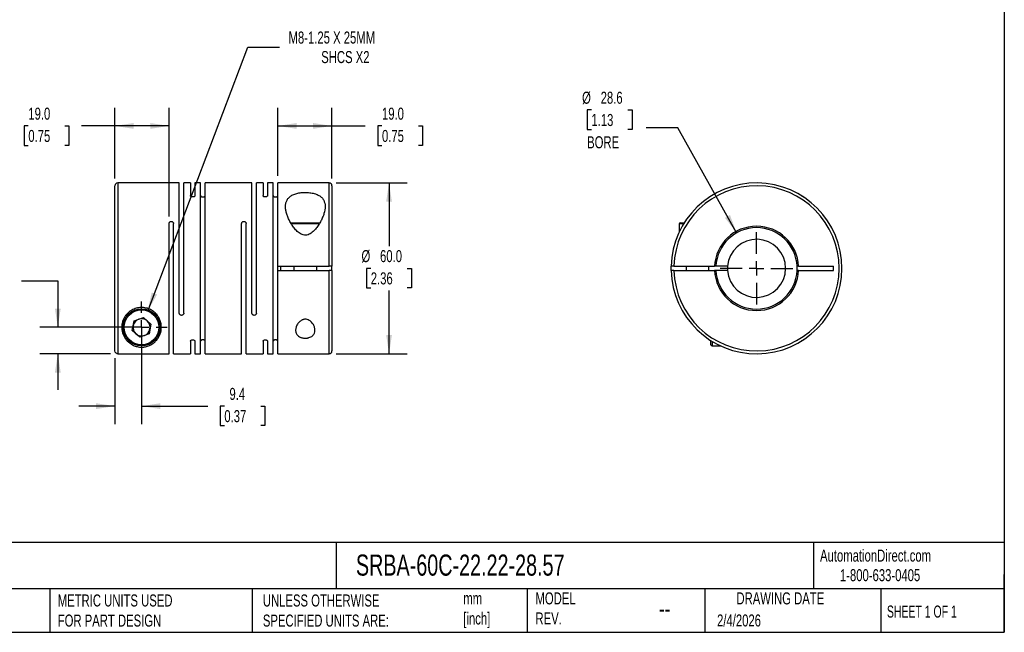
# Model space of a CAD drawing. Header units: millimetres. Extents: x 13 to 546, y 13 to 419.
# Tile 2 of 4: x 200 to 546, y 13 to 228. Entities that reach past the tile are written whole.
import ezdxf

# ---------------------------------------------------------------- set-up
doc = ezdxf.new("R2010")
doc.units = ezdxf.units.MM
doc.header["$LTSCALE"] = 2
doc.linetypes.add('SLD-Center', pattern=[19.05, 15.24, -1.27, 1.27, -1.27])
doc.linetypes.add('SLD-Solid', pattern=[0])
doc.layers.add('CENTER', color=40, linetype='SLD-Center')
doc.layers.add('DIMENSIONS', color=140, linetype='SLD-Solid', lineweight=25)
doc.layers.add('TEXT', color=140, linetype='SLD-Solid', lineweight=25)
doc.styles.add('SLDTEXTSTYLE0', font='TXT', dxfattribs={"width": 0.7})
doc.styles.add('SLDTEXTSTYLE1', font='TXT', dxfattribs={"width": 0.65})
doc.dimstyles.new('SLDDIMSTYLE0', dxfattribs={"dimtxt": 4.316016, "dimasz": 6.604, "dimexe": 0, "dimexo": 0.0625, "dimgap": 1.079004, "dimtad": 0, "dimtih": 1, "dimtoh": 1, "dimdec": 1, "dimrnd": 1e-09, "dimzin": 12, "dimdsep": 46, "dimtxsty": 'SLDTEXTSTYLE0', "dimsah": 1, "dimcen": 0, "dimadec": 0, "dimazin": 3, "dimtfac": 1, "dimtdec": 1, "dimtofl": 0, "dimtmove": 0, "dimatfit": 3, "dimfxl": 0, "dimfrac": 2, "dimtolj": 1, "dimtzin": 12, "dimarcsym": 0})
doc.dimstyles.new('SLDDIMSTYLE1', dxfattribs={"dimtxt": 4.316016, "dimasz": 6.604, "dimexe": 0, "dimexo": 0.0625, "dimgap": 1.079004, "dimtad": 0, "dimtih": 1, "dimtoh": 1, "dimdec": 1, "dimrnd": 1e-09, "dimzin": 4, "dimdsep": 46, "dimtxsty": 'SLDTEXTSTYLE0', "dimsah": 1, "dimcen": 0.09, "dimadec": 0, "dimazin": 1, "dimtfac": 1, "dimtdec": 1, "dimtofl": 0, "dimtmove": 0, "dimatfit": 3, "dimfxl": 0, "dimfrac": 2, "dimtolj": 1, "dimtzin": 12, "dimarcsym": 0})
doc.dimstyles.new('SLDDIMSTYLE2', dxfattribs={"dimtxt": 4.316016, "dimasz": 6.604, "dimexe": 0, "dimexo": 0.0625, "dimgap": 1.079004, "dimtad": 0, "dimtih": 1, "dimtoh": 1, "dimdec": 1, "dimrnd": 1e-09, "dimzin": 12, "dimdsep": 46, "dimtxsty": 'SLDTEXTSTYLE0', "dimsah": 1, "dimcen": 0.09, "dimadec": 0, "dimazin": 3, "dimtfac": 1, "dimtdec": 1, "dimtmove": 0, "dimatfit": 0, "dimfxl": 0, "dimfrac": 2, "dimtolj": 1, "dimtzin": 12, "dimarcsym": 0})
doc.dimstyles.new('SLDDIMSTYLE3', dxfattribs={"dimtxt": 4.316016, "dimasz": 6.604, "dimexe": 0, "dimexo": 0.0625, "dimgap": 1.079004, "dimtad": 0, "dimtih": 1, "dimtoh": 1, "dimdec": 1, "dimrnd": 1e-09, "dimzin": 12, "dimdsep": 46, "dimtxsty": 'SLDTEXTSTYLE0', "dimsah": 1, "dimcen": 0, "dimadec": 0, "dimazin": 3, "dimtfac": 1, "dimtdec": 1, "dimtofl": 0, "dimtmove": 0, "dimatfit": 3, "dimfxl": 0, "dimfrac": 2, "dimtolj": 1, "dimtzin": 12, "dimarcsym": 0})

# ---------------------------------------------------------------- blocks, each defined once
blk = doc.blocks.new('_D')
at = {"layer": 'DIMENSIONS'}
for p, q in [((245.3, 125.46), (280.48, 218.16)), ((280.48, 218.16), (291.59, 218.16))]:
    blk.add_line(p, q, dxfattribs=at)
blk.add_solid([(245.3, 125.46), (248.6, 131.28), (246.7, 132)], dxfattribs=at)
at = {"layer": 'DIMENSIONS', "attachment_point": 1, "style": 'SLDTEXTSTYLE0'}
for s, insert, char_height in [('M8-1.25 X 25MM', (294.76, 223.61), 4.2333), ('SHCS X2', (306.23, 216.75), 4.233)]:
    blk.add_mtext(s, dxfattribs=dict(at, insert=insert, char_height=char_height))
blk = doc.blocks.new('_D_1')
at = {"layer": 'DIMENSIONS'}
for p, q in [((290.99, 173), (290.99, 196.81)), ((309.99, 172), (309.99, 196.81)), ((290.99, 190.46), (309.99, 190.46)), ((309.99, 190.46), (321.72, 190.46)), ((327.57, 190.46), (326.12, 190.46)), ((326.12, 190.46), (326.12, 183.6)), ((340.4, 190.46), (341.85, 190.46)), ((341.85, 190.46), (341.85, 183.6)), ((326.12, 183.6), (327.57, 183.6)), ((341.85, 183.6), (340.4, 183.6))]:
    blk.add_line(p, q, dxfattribs=at)
for points in [[(290.99, 190.46), (297.59, 189.44), (297.59, 191.48)], [(309.99, 190.46), (303.39, 191.48), (303.39, 189.44)]]:
    blk.add_solid(points, dxfattribs=at)
at = {"layer": 'DIMENSIONS', "char_height": 4.233, "attachment_point": 1, "style": 'SLDTEXTSTYLE0'}
for s, insert in [('19.0', (327.57, 196.88)), ('0.75', (327.57, 189.06))]:
    blk.add_mtext(s, dxfattribs=dict(at, insert=insert))
blk = doc.blocks.new('_D_2')
at = {"layer": 'DIMENSIONS'}
for p, q in [((233.79, 172), (233.79, 196.81)), ((252.79, 158.7), (252.79, 196.81)), ((203.38, 190.46), (201.93, 190.46)), ((201.93, 190.46), (201.93, 183.6)), ((216.21, 190.46), (217.66, 190.46)), ((217.66, 190.46), (217.66, 183.6)), ((233.79, 190.46), (222.06, 190.46)), ((252.79, 190.46), (233.79, 190.46)), ((201.93, 183.6), (203.38, 183.6)), ((217.66, 183.6), (216.21, 183.6))]:
    blk.add_line(p, q, dxfattribs=at)
for points in [[(233.79, 190.46), (240.39, 189.44), (240.39, 191.48)], [(252.79, 190.46), (246.19, 191.48), (246.19, 189.44)]]:
    blk.add_solid(points, dxfattribs=at)
at = {"layer": 'DIMENSIONS', "char_height": 4.233, "attachment_point": 1, "style": 'SLDTEXTSTYLE0'}
for s, insert in [('19.0', (203.38, 196.88)), ('0.75', (203.38, 189.06))]:
    blk.add_mtext(s, dxfattribs=dict(at, insert=insert))
blk = doc.blocks.new('_D_3')
at = {"layer": 'DIMENSIONS'}
for p, q in [((311.53, 170.46), (336.4, 170.46)), ((330.05, 170.46), (330.05, 148.29)), ((323.63, 140.46), (322.18, 140.46)), ((322.18, 140.46), (322.18, 133.6)), ((336.46, 140.46), (337.91, 140.46)), ((337.91, 140.46), (337.91, 133.6)), ((322.18, 133.6), (323.63, 133.6)), ((330.05, 110.46), (330.05, 132.64)), ((337.91, 133.6), (336.46, 133.6)), ((311.53, 110.46), (336.4, 110.46))]:
    blk.add_line(p, q, dxfattribs=at)
for points in [[(330.05, 170.46), (329.03, 163.86), (331.06, 163.86)], [(330.05, 110.46), (331.06, 117.06), (329.03, 117.06)]]:
    blk.add_solid(points, dxfattribs=at)
at = {"layer": 'DIMENSIONS', "char_height": 4.233, "attachment_point": 1, "style": 'SLDTEXTSTYLE0'}
for s, insert in [('%%c', (320.37, 146.88)), ('60.0', (326.89, 146.88)), ('2.36', (323.63, 139.06))]:
    blk.add_mtext(s, dxfattribs=dict(at, insert=insert))
blk = doc.blocks.new('_D_4')
at = {"layer": 'DIMENSIONS'}
for p, q in [((243.14, 117.22), (243.14, 85.75)), ((233.79, 108.93), (233.79, 85.75)), ((233.79, 92.1), (221.09, 92.1)), ((243.14, 92.1), (266.36, 92.1)), ((272.21, 92.1), (270.76, 92.1)), ((270.76, 92.1), (270.76, 85.24)), ((285.04, 92.1), (286.48, 92.1)), ((286.48, 92.1), (286.48, 85.24)), ((270.76, 85.24), (272.21, 85.24)), ((286.48, 85.24), (285.04, 85.24))]:
    blk.add_line(p, q, dxfattribs=at)
for points in [[(233.79, 92.1), (227.19, 93.12), (227.19, 91.08)], [(243.14, 92.1), (249.74, 91.08), (249.74, 93.12)]]:
    blk.add_solid(points, dxfattribs=at)
at = {"layer": 'DIMENSIONS', "char_height": 4.233, "attachment_point": 1, "style": 'SLDTEXTSTYLE0'}
for s, insert in [('9.4', (274.01, 98.52)), ('0.37', (272.21, 90.7))]:
    blk.add_mtext(s, dxfattribs=dict(at, insert=insert))
blk = doc.blocks.new('_D_5')
at = {"layer": 'DIMENSIONS'}
for p, q in [((180.42, 136.03), (178.97, 136.03)), ((178.97, 136.03), (178.97, 129.17)), ((193.25, 136.03), (194.7, 136.03)), ((194.7, 136.03), (194.7, 129.17)), ((201.03, 136.03), (213.73, 136.03)), ((213.73, 136.03), (213.73, 119.76)), ((178.97, 129.17), (180.42, 129.17)), ((194.7, 129.17), (193.25, 129.17)), ((240.6, 119.76), (207.38, 119.76)), ((232.25, 110.47), (207.38, 110.47)), ((213.73, 110.47), (213.73, 97.77))]:
    blk.add_line(p, q, dxfattribs=at)
for points in [[(213.73, 119.76), (214.75, 126.36), (212.72, 126.36)], [(213.73, 110.47), (212.72, 103.87), (214.75, 103.87)]]:
    blk.add_solid(points, dxfattribs=at)
at = {"layer": 'DIMENSIONS', "char_height": 4.233, "attachment_point": 1, "style": 'SLDTEXTSTYLE0'}
for s, insert in [('9.3', (182.22, 142.45)), ('0.37', (180.42, 134.63))]:
    blk.add_mtext(s, dxfattribs=dict(at, insert=insert))
blk = doc.blocks.new('SW_CENTERMARKSYMBOL_0')
at = {"layer": 'CENTER', "color": 0}
for p, q in [((0, 5.08), (0, 9.04)), ((-5.08, 0), (-9.04, 0)), ((0, 0), (-2.54, 0)), ((0, 0), (0, 2.54)), ((0, 0), (0, -2.54)), ((0, 0), (2.54, 0)), ((5.08, 0), (9.04, 0)), ((0, -5.08), (0, -9.04))]:
    blk.add_line(p, q, dxfattribs=at)
blk = doc.blocks.new('_D_6')
at = {"layer": 'DIMENSIONS'}
for p, q in [((401.1, 196.06), (399.65, 196.06)), ((399.65, 196.06), (399.65, 189.2)), ((413.93, 196.06), (415.38, 196.06)), ((415.38, 196.06), (415.38, 189.2)), ((399.65, 189.2), (401.1, 189.2)), ((415.38, 189.2), (413.93, 189.2)), ((431.47, 189.79), (420.36, 189.79)), ((452.11, 152.93), (431.47, 189.79))]:
    blk.add_line(p, q, dxfattribs=at)
blk.add_solid([(452.11, 152.93), (449.77, 159.19), (448, 158.2)], dxfattribs=at)
at = {"layer": 'DIMENSIONS', "char_height": 4.233, "attachment_point": 1, "style": 'SLDTEXTSTYLE0'}
for s, insert in [('%%c', (397.84, 202.48)), ('28.6', (404.36, 202.48)), ('1.13', (401.1, 194.66)), ('BORE', (399.61, 186.83))]:
    blk.add_mtext(s, dxfattribs=dict(at, insert=insert))
blk = doc.blocks.new('SW_CENTERMARKSYMBOL_1')
at = {"layer": 'CENTER', "color": 0}
for p, q in [((0, 5.08), (0, 12.74)), ((-5.08, 0), (-12.74, 0)), ((0, 0), (-2.54, 0)), ((0, 0), (0, 2.54)), ((0, 0), (0, -2.54)), ((0, 0), (2.54, 0)), ((5.08, 0), (12.74, 0)), ((0, -5.08), (0, -12.74))]:
    blk.add_line(p, q, dxfattribs=at)

msp = doc.modelspace()

# ---------------------------------------------------------------- linework, layer by layer
for p, q in [((233.79, 111.47), (233.79, 169.46)), ((256.39, 170.46), (234.79, 170.46)), ((234.79, 170.46), (234.79, 110.47)), ((256.39, 124.76), (256.39, 170.46)), ((260.29, 170.46), (257.99, 170.46)), ((257.99, 124.76), (257.99, 170.46)), ((260.29, 170.46), (260.29, 166.02)), ((263.89, 170.46), (261.89, 170.46)), ((261.89, 170.46), (261.89, 166.02)), ((263.89, 110.46), (263.89, 170.46)), ((281.89, 170.46), (265.49, 170.46)), ((265.49, 110.46), (265.49, 170.46)), ((281.89, 124.76), (281.89, 170.46)), ((285.79, 170.46), (283.49, 170.46)), ((283.49, 124.76), (283.49, 170.46)), ((285.79, 170.46), (285.79, 166.02)), ((289.39, 170.46), (287.39, 170.46)), ((287.39, 170.46), (287.39, 166.02)), ((289.39, 110.46), (289.39, 170.46)), ((308.99, 170.46), (290.99, 170.46)), ((290.99, 141.21), (290.99, 170.46)), ((308.99, 141.21), (308.99, 170.46)), ((309.99, 169.46), (309.99, 141.21)), ((252.79, 110.47), (252.79, 156.16)), ((254.39, 110.46), (254.39, 156.16)), ((278.29, 110.46), (278.29, 156.16)), ((279.89, 110.46), (279.89, 156.16)), ((295.5, 156.46), (305.79, 156.46)), ((305.55, 156.06), (295.72, 156.06)), ((431.89, 156.06), (431.89, 153.12)), ((433.46, 156.06), (431.89, 156.06)), ((432.29, 156.46), (433.71, 156.46)), ((290.99, 141.21), (308.99, 141.21)), ((290.99, 139.71), (290.99, 141.21)), ((290.99, 110.46), (290.99, 139.71)), ((290.99, 139.71), (308.99, 139.71)), ((291.99, 141.21), (291.99, 139.71)), ((296.64, 141.21), (296.64, 139.71)), ((304.64, 139.71), (304.64, 141.21)), ((308.99, 110.46), (308.99, 139.71)), ((309.99, 139.71), (309.99, 141.21)), ((309.99, 139.71), (309.99, 111.46)), ((429.09, 139.71), (429.09, 141.21)), ((430.09, 141.21), (444.32, 141.21)), ((430.09, 139.71), (444.32, 139.71)), ((434.39, 141.21), (434.39, 139.71)), ((442.39, 139.71), (442.39, 141.21)), ((444.82, 141.21), (444.32, 141.21)), ((444.82, 139.71), (444.32, 139.71)), ((448.91, 141.21), (444.82, 141.21)), ((448.91, 139.71), (444.82, 139.71)), ((473.85, 141.21), (473.35, 141.21)), ((473.85, 139.71), (473.35, 139.71)), ((473.85, 141.21), (486.08, 141.21)), ((473.85, 139.71), (486.08, 139.71)), ((486.08, 139.71), (486.08, 141.21)), ((239.87, 118.63), (240.52, 122.03)), ((240.52, 122.03), (243.79, 123.16)), ((243.79, 123.16), (246.41, 120.89)), ((242.48, 116.36), (239.87, 118.63)), ((246.41, 120.89), (245.76, 117.49)), ((245.76, 117.49), (242.48, 116.36)), ((260.29, 114.9), (260.29, 110.46)), ((261.89, 114.9), (261.89, 110.46)), ((285.79, 114.9), (285.79, 110.46)), ((287.39, 114.9), (287.39, 110.46)), ((443.09, 113.66), (443.09, 115.08)), ((443.49, 114.84), (443.49, 113.26)), ((443.49, 113.26), (446.43, 113.26)), ((234.79, 110.47), (252.79, 110.47)), ((254.39, 110.46), (260.29, 110.46)), ((261.89, 110.46), (263.89, 110.46)), ((265.49, 110.46), (278.29, 110.46)), ((279.89, 110.46), (285.79, 110.46)), ((287.39, 110.46), (289.39, 110.46)), ((290.99, 110.46), (308.99, 110.46))]:
    msp.add_line(p, q)
for radius in [6.5, 6.1]:
    msp.add_circle((243.14, 119.76), radius)
for centre, radius, start, end in [((234.79, 169.46), 1, 90, 180), ((308.99, 169.46), 1, 0, 90), ((459.09, 140.46), 30, 181.4325, 178.5675), ((459.09, 140.46), 29, 181.482, 178.518), ((432.29, 156.06), 0.4, 90, 180), ((459.09, 140.46), 14.79, 2.9072, 177.0928), ((459.09, 140.46), 14.29, 3.009, 176.991), ((459.09, 140.46), 10.2, 184.2167, 175.7833), ((459.09, 140.46), 14.79, 182.9072, 357.0928), ((459.09, 140.46), 14.29, 183.009, 356.991), ((459.09, 140.46), 10.2, 175.7833, 184.2167), ((243.14, 119.76), 3, 109.105, 169.105), ((243.14, 119.76), 3, 49.105, 109.105), ((243.14, 119.76), 3, 349.105, 49.105), ((243.14, 119.76), 3, 169.105, 229.105), ((243.14, 119.76), 3, 289.105, 349.105), ((243.14, 119.76), 3, 229.105, 289.105), ((308.99, 111.46), 1, 270, 0), ((443.49, 113.66), 0.4, 180, 270)]:
    msp.add_arc(centre, radius, start, end)
for points, knots in [([(261.89, 166.02), (261.89, 165.96), (261.87, 165.91), (261.8, 165.79), (261.75, 165.73), (261.61, 165.64), (261.52, 165.59), (261.32, 165.53), (261.21, 165.52), (260.98, 165.52), (260.86, 165.53), (260.66, 165.59), (260.57, 165.63), (260.43, 165.73), (260.38, 165.79), (260.31, 165.9), (260.29, 165.96), (260.29, 166.02)], [0, 0, 0, 0, 0.125, 0.125, 0.25, 0.25, 0.375, 0.375, 0.5, 0.5, 0.625, 0.625, 0.75, 0.75, 0.875, 0.875, 1, 1, 1, 1]), ([(263.89, 166.02), (263.89, 165.96), (263.91, 165.91), (263.98, 165.79), (264.03, 165.73), (264.17, 165.64), (264.26, 165.59), (264.46, 165.53), (264.57, 165.52), (264.8, 165.52), (264.92, 165.53), (265.12, 165.59), (265.21, 165.63), (265.35, 165.73), (265.4, 165.79), (265.47, 165.9), (265.49, 165.96), (265.49, 166.02)], [0, 0, 0, 0, 0.125, 0.125, 0.25, 0.25, 0.375, 0.375, 0.5, 0.5, 0.625, 0.625, 0.75, 0.75, 0.875, 0.875, 1, 1, 1, 1]), ([(287.39, 166.02), (287.39, 165.96), (287.37, 165.91), (287.3, 165.79), (287.25, 165.73), (287.11, 165.64), (287.02, 165.59), (286.82, 165.53), (286.71, 165.52), (286.48, 165.52), (286.36, 165.53), (286.16, 165.59), (286.07, 165.63), (285.93, 165.73), (285.88, 165.79), (285.81, 165.9), (285.79, 165.96), (285.79, 166.02)], [0, 0, 0, 0, 0.125, 0.125, 0.25, 0.25, 0.375, 0.375, 0.5, 0.5, 0.625, 0.625, 0.75, 0.75, 0.875, 0.875, 1, 1, 1, 1]), ([(289.39, 166.02), (289.39, 165.96), (289.41, 165.91), (289.48, 165.79), (289.53, 165.73), (289.67, 165.64), (289.76, 165.59), (289.96, 165.53), (290.07, 165.52), (290.3, 165.52), (290.42, 165.53), (290.62, 165.59), (290.71, 165.63), (290.85, 165.73), (290.9, 165.79), (290.97, 165.9), (290.99, 165.96), (290.99, 166.02)], [0, 0, 0, 0, 0.125, 0.125, 0.25, 0.25, 0.375, 0.375, 0.5, 0.5, 0.625, 0.625, 0.75, 0.75, 0.875, 0.875, 1, 1, 1, 1]), ([(307.59, 162.18), (307.59, 162.57), (307.55, 162.95), (307.39, 163.68), (307.27, 164.03), (306.93, 164.69), (306.7, 165), (306.29, 165.42), (306.14, 165.55), (305.81, 165.81), (305.63, 165.93), (305.06, 166.26), (304.64, 166.45), (303.93, 166.69), (303.68, 166.76), (303.16, 166.88), (302.9, 166.93), (302.36, 167.01), (302.09, 167.05), (301.52, 167.1), (301.23, 167.11), (300.66, 167.13), (300.38, 167.12), (299.81, 167.1), (299.52, 167.08), (298.68, 166.99), (298.15, 166.9), (297.13, 166.63), (296.67, 166.46), (296.05, 166.16), (295.85, 166.05), (295.48, 165.82), (295.32, 165.7), (294.85, 165.3), (294.58, 165.01), (294.17, 164.38), (294.01, 164.04), (293.79, 163.33), (293.73, 162.96), (293.68, 162.18), (293.69, 161.78), (293.78, 160.96), (293.86, 160.55), (294.08, 159.71), (294.21, 159.28), (294.54, 158.41), (294.72, 157.97), (295.14, 157.1), (295.37, 156.67), (295.89, 155.8), (296.17, 155.37), (296.79, 154.53), (297.13, 154.11), (297.89, 153.34), (298.3, 152.98), (299.02, 152.54), (299.27, 152.41), (299.8, 152.21), (300.09, 152.14), (300.51, 152.1), (300.65, 152.1), (300.94, 152.11), (301.09, 152.13), (301.51, 152.22), (301.78, 152.31), (302.29, 152.55), (302.53, 152.7), (302.98, 153.02), (303.2, 153.19), (303.8, 153.74), (304.16, 154.14), (304.82, 154.96), (305.12, 155.39), (305.66, 156.25), (305.91, 156.68), (306.36, 157.54), (306.56, 157.98), (306.91, 158.84), (307.07, 159.28), (307.44, 160.56), (307.59, 161.38), (307.59, 162.18)], [0, 0, 0, 0, 0.03125, 0.03125, 0.0625, 0.0625, 0.09375, 0.09375, 0.109375, 0.109375, 0.125, 0.125, 0.15625, 0.15625, 0.171875, 0.171875, 0.1875, 0.1875, 0.203125, 0.203125, 0.21875, 0.21875, 0.234375, 0.234375, 0.25, 0.25, 0.28125, 0.28125, 0.3125, 0.3125, 0.328125, 0.328125, 0.34375, 0.34375, 0.375, 0.375, 0.40625, 0.40625, 0.4375, 0.4375, 0.46875, 0.46875, 0.5, 0.5, 0.53125, 0.53125, 0.5625, 0.5625, 0.59375, 0.59375, 0.625, 0.625, 0.65625, 0.65625, 0.6875, 0.6875, 0.703125, 0.703125, 0.71875, 0.71875, 0.726563, 0.726563, 0.734375, 0.734375, 0.75, 0.75, 0.765625, 0.765625, 0.78125, 0.78125, 0.8125, 0.8125, 0.84375, 0.84375, 0.875, 0.875, 0.90625, 0.90625, 0.9375, 0.9375, 1, 1, 1, 1]), ([(474.79, 166.02), (474.88, 165.96), (474.98, 165.91), (475.16, 165.79), (475.25, 165.73), (475.4, 165.64), (475.47, 165.59), (475.56, 165.53), (475.59, 165.52), (475.59, 165.52)], [0, 0, 0, 0, 0.25, 0.25, 0.5, 0.5, 0.75, 0.75, 1, 1, 1, 1]), ([(252.79, 156.16), (252.79, 156.26), (252.81, 156.35), (252.88, 156.54), (252.93, 156.63), (253.07, 156.78), (253.16, 156.84), (253.36, 156.94), (253.47, 156.96), (253.7, 156.96), (253.82, 156.94), (254.02, 156.85), (254.11, 156.78), (254.25, 156.63), (254.3, 156.54), (254.37, 156.36), (254.39, 156.26), (254.39, 156.16)], [0, 0, 0, 0, 0.125, 0.125, 0.25, 0.25, 0.375, 0.375, 0.5, 0.5, 0.625, 0.625, 0.75, 0.75, 0.875, 0.875, 1, 1, 1, 1]), ([(278.29, 156.16), (278.29, 156.26), (278.31, 156.35), (278.38, 156.54), (278.43, 156.63), (278.57, 156.78), (278.66, 156.84), (278.86, 156.94), (278.97, 156.96), (279.2, 156.96), (279.32, 156.94), (279.52, 156.85), (279.61, 156.78), (279.75, 156.63), (279.8, 156.54), (279.87, 156.36), (279.89, 156.26), (279.89, 156.16)], [0, 0, 0, 0, 0.125, 0.125, 0.25, 0.25, 0.375, 0.375, 0.5, 0.5, 0.625, 0.625, 0.75, 0.75, 0.875, 0.875, 1, 1, 1, 1]), ([(309.99, 141.21), (309.99, 141.21), (309.96, 141.21), (309.86, 141.21), (309.79, 141.21), (309.51, 141.21), (309.25, 141.21), (308.99, 141.21)], [0, 0, 0, 0, 0.25, 0.25, 0.5, 0.5, 1, 1, 1, 1]), ([(309.99, 139.71), (309.99, 139.71), (309.96, 139.71), (309.86, 139.71), (309.79, 139.71), (309.51, 139.71), (309.25, 139.71), (308.99, 139.71)], [0, 0, 0, 0, 0.25, 0.25, 0.5, 0.5, 1, 1, 1, 1]), ([(430.09, 141.21), (429.96, 141.21), (429.83, 141.21), (429.59, 141.21), (429.48, 141.21), (429.2, 141.21), (429.09, 141.21), (429.09, 141.21)], [0, 0, 0, 0, 0.25, 0.25, 0.5, 0.5, 1, 1, 1, 1]), ([(430.09, 139.71), (429.96, 139.71), (429.83, 139.71), (429.59, 139.71), (429.48, 139.71), (429.2, 139.71), (429.09, 139.71), (429.09, 139.71)], [0, 0, 0, 0, 0.25, 0.25, 0.5, 0.5, 1, 1, 1, 1]), ([(250.09, 119.76), (250.09, 118.93), (249.94, 118.16), (249.57, 117.09), (249.41, 116.75), (249.06, 116.1), (248.85, 115.79), (248.4, 115.21), (248.16, 114.94), (247.61, 114.42), (247.31, 114.18), (246.64, 113.75), (246.28, 113.54), (245.67, 113.28), (245.46, 113.2), (245, 113.06), (244.76, 113), (244.37, 112.92), (244.24, 112.9), (243.97, 112.86), (243.83, 112.84), (243.41, 112.81), (243.12, 112.81), (242.55, 112.83), (242.27, 112.86), (241.74, 112.95), (241.49, 113.01), (241.02, 113.14), (240.79, 113.21), (240.37, 113.38), (240.18, 113.47), (239.62, 113.76), (239.28, 113.97), (238.66, 114.43), (238.38, 114.69), (237.87, 115.22), (237.64, 115.5), (237.22, 116.1), (237.03, 116.42), (236.71, 117.09), (236.58, 117.44), (236.36, 118.17), (236.28, 118.56), (236.21, 119.15), (236.2, 119.35), (236.19, 119.76), (236.19, 119.97), (236.23, 120.6), (236.29, 121.03), (236.45, 121.67), (236.52, 121.89), (236.68, 122.32), (236.77, 122.54), (237.08, 123.19), (237.33, 123.61), (237.8, 124.21), (237.97, 124.41), (238.33, 124.79), (238.52, 124.96), (238.93, 125.3), (239.15, 125.46), (239.61, 125.75), (239.85, 125.89), (240.61, 126.26), (241.14, 126.44), (241.97, 126.62), (242.26, 126.66), (242.83, 126.71), (243.11, 126.72), (243.68, 126.7), (243.97, 126.67), (244.54, 126.57), (244.82, 126.51), (245.36, 126.35), (245.62, 126.26), (246.14, 126.04), (246.39, 125.91), (246.87, 125.63), (247.09, 125.48), (247.52, 125.16), (247.73, 124.99), (248.31, 124.44), (248.64, 124.04), (249.05, 123.42), (249.18, 123.21), (249.41, 122.78), (249.5, 122.56), (249.68, 122.13), (249.75, 121.91), (249.88, 121.47), (249.93, 121.25), (250.05, 120.6), (250.09, 120.18), (250.09, 119.76)], [0, 0, 0, 0, 0.0625, 0.0625, 0.09375, 0.09375, 0.125, 0.125, 0.15625, 0.15625, 0.1875, 0.1875, 0.21875, 0.21875, 0.234375, 0.234375, 0.25, 0.25, 0.257812, 0.257812, 0.265625, 0.265625, 0.28125, 0.28125, 0.296875, 0.296875, 0.3125, 0.3125, 0.328125, 0.328125, 0.34375, 0.34375, 0.375, 0.375, 0.40625, 0.40625, 0.4375, 0.4375, 0.46875, 0.46875, 0.5, 0.5, 0.53125, 0.53125, 0.546875, 0.546875, 0.5625, 0.5625, 0.59375, 0.59375, 0.609375, 0.609375, 0.625, 0.625, 0.65625, 0.65625, 0.671875, 0.671875, 0.6875, 0.6875, 0.703125, 0.703125, 0.71875, 0.71875, 0.75, 0.75, 0.765625, 0.765625, 0.78125, 0.78125, 0.796875, 0.796875, 0.8125, 0.8125, 0.828125, 0.828125, 0.84375, 0.84375, 0.859375, 0.859375, 0.875, 0.875, 0.90625, 0.90625, 0.921875, 0.921875, 0.9375, 0.9375, 0.953125, 0.953125, 0.96875, 0.96875, 1, 1, 1, 1]), ([(257.99, 124.76), (257.99, 124.66), (257.97, 124.57), (257.9, 124.38), (257.85, 124.3), (257.71, 124.14), (257.62, 124.08), (257.42, 123.99), (257.31, 123.96), (257.08, 123.96), (256.96, 123.99), (256.76, 124.08), (256.67, 124.14), (256.53, 124.29), (256.48, 124.38), (256.41, 124.57), (256.39, 124.66), (256.39, 124.76)], [0, 0, 0, 0, 0.125, 0.125, 0.25, 0.25, 0.375, 0.375, 0.5, 0.5, 0.625, 0.625, 0.75, 0.75, 0.875, 0.875, 1, 1, 1, 1]), ([(283.49, 124.76), (283.49, 124.66), (283.47, 124.57), (283.4, 124.38), (283.35, 124.3), (283.21, 124.14), (283.12, 124.08), (282.92, 123.99), (282.81, 123.96), (282.58, 123.96), (282.46, 123.99), (282.26, 124.08), (282.17, 124.14), (282.03, 124.29), (281.98, 124.38), (281.91, 124.57), (281.89, 124.66), (281.89, 124.76)], [0, 0, 0, 0, 0.125, 0.125, 0.25, 0.25, 0.375, 0.375, 0.5, 0.5, 0.625, 0.625, 0.75, 0.75, 0.875, 0.875, 1, 1, 1, 1]), ([(304.04, 118.75), (304.04, 118.37), (303.97, 118.02), (303.68, 117.34), (303.46, 117.03), (302.98, 116.63), (302.8, 116.51), (302.4, 116.3), (302.17, 116.21), (301.82, 116.1), (301.69, 116.07), (301.44, 116.02), (301.31, 116), (300.91, 115.95), (300.64, 115.94), (300.24, 115.97), (300.1, 115.98), (299.84, 116.02), (299.71, 116.04), (299.46, 116.1), (299.34, 116.13), (299.11, 116.21), (298.99, 116.26), (298.67, 116.4), (298.47, 116.51), (298.13, 116.76), (297.98, 116.9), (297.72, 117.2), (297.61, 117.36), (297.44, 117.68), (297.38, 117.85), (297.28, 118.21), (297.25, 118.39), (297.23, 118.76), (297.24, 118.94), (297.31, 119.51), (297.41, 119.89), (297.75, 120.64), (297.97, 121.01), (298.41, 121.54), (298.58, 121.7), (298.86, 121.94), (298.95, 122.01), (299.16, 122.15), (299.27, 122.21), (299.49, 122.33), (299.61, 122.38), (299.85, 122.47), (299.98, 122.51), (300.24, 122.57), (300.38, 122.59), (300.65, 122.6), (300.78, 122.59), (301.18, 122.55), (301.45, 122.48), (301.92, 122.27), (302.14, 122.14), (302.53, 121.85), (302.71, 121.7), (303.02, 121.36), (303.17, 121.18), (303.41, 120.82), (303.52, 120.63), (303.71, 120.26), (303.78, 120.07), (303.97, 119.5), (304.04, 119.12), (304.04, 118.75)], [0, 0, 0, 0, 0.0625, 0.0625, 0.125, 0.125, 0.15625, 0.15625, 0.1875, 0.1875, 0.203125, 0.203125, 0.21875, 0.21875, 0.25, 0.25, 0.265625, 0.265625, 0.28125, 0.28125, 0.296875, 0.296875, 0.3125, 0.3125, 0.34375, 0.34375, 0.375, 0.375, 0.40625, 0.40625, 0.4375, 0.4375, 0.46875, 0.46875, 0.5, 0.5, 0.5625, 0.5625, 0.625, 0.625, 0.65625, 0.65625, 0.671875, 0.671875, 0.6875, 0.6875, 0.703125, 0.703125, 0.71875, 0.71875, 0.734375, 0.734375, 0.75, 0.75, 0.78125, 0.78125, 0.8125, 0.8125, 0.84375, 0.84375, 0.875, 0.875, 0.90625, 0.90625, 0.9375, 0.9375, 1, 1, 1, 1]), ([(260.29, 114.9), (260.29, 114.96), (260.31, 115.02), (260.38, 115.13), (260.43, 115.19), (260.57, 115.29), (260.66, 115.33), (260.86, 115.39), (260.97, 115.41), (261.2, 115.41), (261.32, 115.39), (261.52, 115.33), (261.61, 115.29), (261.75, 115.19), (261.8, 115.13), (261.87, 115.02), (261.89, 114.96), (261.89, 114.9)], [0, 0, 0, 0, 0.125, 0.125, 0.25, 0.25, 0.375, 0.375, 0.5, 0.5, 0.625, 0.625, 0.75, 0.75, 0.875, 0.875, 1, 1, 1, 1]), ([(265.49, 114.9), (265.49, 114.96), (265.47, 115.02), (265.4, 115.13), (265.35, 115.19), (265.21, 115.29), (265.12, 115.33), (264.92, 115.39), (264.81, 115.41), (264.58, 115.41), (264.46, 115.39), (264.26, 115.33), (264.17, 115.29), (264.03, 115.19), (263.98, 115.13), (263.91, 115.02), (263.89, 114.96), (263.89, 114.9)], [0, 0, 0, 0, 0.125, 0.125, 0.25, 0.25, 0.375, 0.375, 0.5, 0.5, 0.625, 0.625, 0.75, 0.75, 0.875, 0.875, 1, 1, 1, 1]), ([(285.79, 114.9), (285.79, 114.96), (285.81, 115.02), (285.88, 115.13), (285.93, 115.19), (286.07, 115.29), (286.16, 115.33), (286.36, 115.39), (286.47, 115.41), (286.7, 115.41), (286.82, 115.39), (287.02, 115.33), (287.11, 115.29), (287.25, 115.19), (287.3, 115.13), (287.37, 115.02), (287.39, 114.96), (287.39, 114.9)], [0, 0, 0, 0, 0.125, 0.125, 0.25, 0.25, 0.375, 0.375, 0.5, 0.5, 0.625, 0.625, 0.75, 0.75, 0.875, 0.875, 1, 1, 1, 1]), ([(290.99, 114.9), (290.99, 114.96), (290.97, 115.02), (290.9, 115.13), (290.85, 115.19), (290.71, 115.29), (290.62, 115.33), (290.42, 115.39), (290.31, 115.41), (290.08, 115.41), (289.96, 115.39), (289.76, 115.33), (289.67, 115.29), (289.53, 115.19), (289.48, 115.13), (289.41, 115.02), (289.39, 114.96), (289.39, 114.9)], [0, 0, 0, 0, 0.125, 0.125, 0.25, 0.25, 0.375, 0.375, 0.5, 0.5, 0.625, 0.625, 0.75, 0.75, 0.875, 0.875, 1, 1, 1, 1]), ([(475.59, 115.41), (475.59, 115.41), (475.56, 115.39), (475.47, 115.33), (475.4, 115.29), (475.25, 115.19), (475.16, 115.13), (474.98, 115.02), (474.88, 114.96), (474.79, 114.9)], [0, 0, 0, 0, 0.25, 0.25, 0.5, 0.5, 0.75, 0.75, 1, 1, 1, 1]), ([(234.79, 110.47), (234.66, 110.47), (234.53, 110.5), (234.29, 110.6), (234.17, 110.67), (233.9, 110.95), (233.79, 111.21), (233.79, 111.47)], [0, 0, 0, 0, 0.25, 0.25, 0.5, 0.5, 1, 1, 1, 1])]:
    msp.add_open_spline(points, degree=3, knots=knots)
for points in [[(473.37, 140.46), (473.37, 140.71), (473.37, 140.96), (473.35, 141.21)], [(473.35, 139.71), (473.37, 139.96), (473.37, 140.21), (473.37, 140.46)]]:
    msp.add_open_spline(points, degree=3)
at = {"layer": 'TEXT'}
for p, q in [((546.1, 419.1), (546.1, 12.7)), ((546.1, 44.25), (12.7, 44.25)), ((311.52, 44.25), (311.52, 27.94)), ((479.15, 44.25), (479.15, 27.94)), ((546.1, 12.7), (546.1, 33.02)), ((546.1, 27.94), (12.7, 27.94)), ((210.97, 27.94), (210.97, 12.7)), ((282, 27.94), (282, 12.7)), ((378.6, 27.94), (378.6, 12.7)), ((440.93, 27.94), (440.93, 12.7)), ((502.7, 27.94), (502.7, 12.7)), ((12.7, 12.7), (546.1, 12.7))]:
    msp.add_line(p, q, dxfattribs=at)

# ---------------------------------------------------------------- block references
at = {"layer": 'CENTER'}
for name, p in [('SW_CENTERMARKSYMBOL_1', (459.09, 140.46)), ('SW_CENTERMARKSYMBOL_0', (243.14, 119.76))]:
    msp.add_blockref(name, p, dxfattribs=at)

# ---------------------------------------------------------------- texts
at = {"layer": 'TEXT'}
for s, insert, char_height, attachment_point, style in [('AutomationDirect.com', (481.39, 41.75), 4.2333, 1, 'SLDTEXTSTYLE0'), ('SRBA-60C-22.22-28.57', (318.42, 40), 7.4083, 1, 'SLDTEXTSTYLE0'), ('1-800-633-0405', (488.38, 34.87), 4.2333, 1, 'SLDTEXTSTYLE0'), ('METRIC UNITS USED ^JFOR PART DESIGN', (213.71, 25.99), 4.2333, 1, 'SLDTEXTSTYLE0'), ('UNLESS OTHERWISE ^JSPECIFIED UNITS ARE:', (285.74, 25.99), 4.2333, 1, 'SLDTEXTSTYLE0'), ('mm^J[inch]', (356.13, 26.72), 4.233, 1, 'SLDTEXTSTYLE0'), ('MODEL ^JREV.', (381.47, 26.73), 4.2333, 1, 'SLDTEXTSTYLE0'), ('DRAWING DATE', (467.45, 26.73), 4.2333, 2, 'SLDTEXTSTYLE0'), ('SHEET 1 OF 1', (504.88, 22.1), 4.2333, 1, 'SLDTEXTSTYLE1'), ('--', (424.86, 24.15), 6.35, 1, 'SLDTEXTSTYLE0'), ('2/4/2026', (445.23, 18.98), 4.233, 1, 'SLDTEXTSTYLE0')]:
    msp.add_mtext(s, dxfattribs=dict(at, insert=insert, char_height=char_height, attachment_point=attachment_point, style=style))

# ---------------------------------------------------------------- dimensions: what is measured, and where the dimension line sits
at = {"layer": 'DIMENSIONS'}
dim = msp.add_diameter_dim_2p(p1=(240.97, 114.06), p2=(245.3, 125.46), text='M8-1.25 X 25MM\\PSHCS X2', dimstyle='SLDDIMSTYLE0', override={"dimpost": '<>'}, dxfattribs=at)
dim.commit()
dim.dimension.update_dxf_attribs({"geometry": '_D', "text_midpoint": (318.9, 218.16), "dimtype": 163})
dim = msp.add_diameter_dim_2p(p1=(466.06, 127.99), p2=(452.11, 152.93), text='<>\\PBORE', dimstyle='SLDDIMSTYLE3', dxfattribs=at)
dim.commit()
dim.dimension.update_dxf_attribs({"geometry": '_D_6', "text_midpoint": (407.52, 192.02), "dimtype": 163})
for base, p1, p2, dimstyle, picture, middle in [((233.79, 190.46), (252.79, 156.16), (233.79, 169.46), 'SLDDIMSTYLE1', '_D_2', (209.79, 190.46)), ((290.99, 190.46), (309.99, 169.46), (290.99, 170.46), 'SLDDIMSTYLE1', '_D_1', (333.98, 190.46)), ((233.78906463, 92.10033475), (243.13906463, 119.76099562), (233.78906463, 111.47069551), 'SLDDIMSTYLE2', '_D_4', (278.6227912, 92.10033475))]:
    dim = msp.add_linear_dim(base=base, p1=p1, p2=p2, dimstyle=dimstyle, dxfattribs=at)
    dim.commit()
    dim.dimension.update_dxf_attribs({"geometry": picture, "text_midpoint": middle, "dimtype": 160})
dim = msp.add_linear_dim(base=(330.05, 110.46), p1=(308.99, 170.46), p2=(308.99, 110.46), angle=90, text='%%c<>', dimstyle='SLDDIMSTYLE1', dxfattribs=at)
dim.commit()
dim.dimension.update_dxf_attribs({"geometry": '_D_3', "text_midpoint": (330.05, 140.46), "dimtype": 160})
dim = msp.add_linear_dim(base=(213.73, 119.76), p1=(234.79, 110.47), p2=(243.14, 119.76), angle=90, dimstyle='SLDDIMSTYLE2', dxfattribs=at)
dim.commit()
dim.dimension.update_dxf_attribs({"geometry": '_D_5', "text_midpoint": (213.73, 136.03), "dimtype": 160})

doc.saveas('drawing.dxf')
